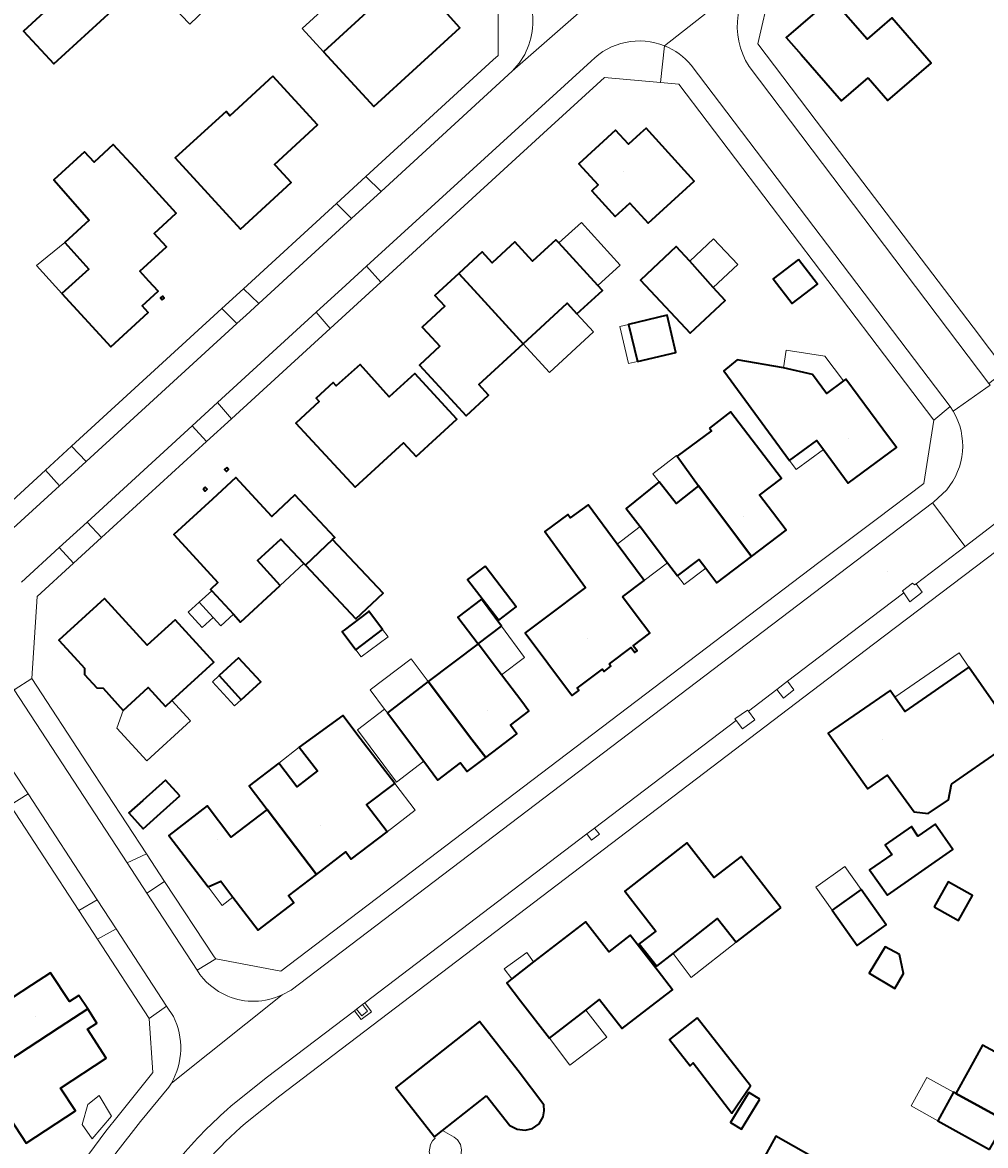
# Model space of a CAD drawing. Header units: metres. Extents: x 200176 to 205485, y 394066 to 399855.
# Tile 129 of 230: x 203432 to 203538, y 396984 to 397107. Entities that reach past the tile are written whole.
import ezdxf
from ezdxf.enums import TextEntityAlignment as Align

# ---------------------------------------------------------------- set-up
doc = ezdxf.new("R2010")
doc.units = ezdxf.units.M
for name, color, linetype, lineweight in [('B-WE-GR-BEPLANTING_CULTUUR_BODEMBEDEKKER-GV', 90, 'Continuous', 18), ('B-WE-IE-MEUBILAIR_WEGMEUBILAIR-GV', 7, 'Continuous', 18), ('B-WE-IE-TERREINAFSCHEIDING_KUNSTMATIG_HEKWERK-G', 20, 'IE-TERREINAFSCHEIDING-KUNSTMATIG', 18), ('B-WE-OG-BEBOUWING-GV', 7, 'Continuous', 35), ('B-WE-OG-BEBOUWING-T18', 10, 'Continuous', 18), ('B-WE-OG-BEBOUWING_BASSIN-GV', 7, 'Continuous', 35), ('B-WE-OG-BEBOUWING_LUIFEL-GV', 7, 'Continuous', 18), ('B-WE-OG-BEBOUWING_SCHUUR-GV', 7, 'Continuous', 35), ('B-WE-OG-TERREIN_ERF-GV', 7, 'Continuous', 18), ('B-WE-OG-TOPOGRAFIE-T18', 10, 'Continuous', 18), ('B-WE-VH-GOOT-G', 170, 'Continuous', 18), ('B-WE-VH-VERHARDING_ASFALT-GV', 252, 'Continuous', 18), ('B-WE-VH-VERHARDING_BETONSTRAATSTEEN-GV', 252, 'Continuous', 18), ('B-WE-VH-VERHARDING_FUNDERING_ZAND-GV', 7, 'Continuous', 18), ('B-WE-VH-VERHARDING_GRASBETONSTEEN-GV', 70, 'Continuous', 18)]:
    doc.layers.add(name, color=color, linetype=linetype, lineweight=lineweight)
doc.styles.add('NLCS-ISO-M20-T18', font='NLCS-ISO.ttf', dxfattribs={"height": 0.036})
doc.linetypes.add('IE-TERREINAFSCHEIDING-KUNSTMATIG', pattern='A,4,[82,NLCS.shx,S=0.75,R=90,X=0,Y=0],4,-2', length=10)

msp = doc.modelspace()

# ---------------------------------------------------------------- linework, layer by layer
at = {"layer": 'B-WE-GR-BEPLANTING_CULTUUR_BODEMBEDEKKER-GV', "flags": 128}
msp.add_lwpolyline([(203468.941, 396998.57), (203469.508, 396997.839), (203470.15, 396998.337), (203469.594, 396999.067)], close=True, dxfattribs=at)
at = {"layer": 'B-WE-IE-MEUBILAIR_WEGMEUBILAIR-GV', "flags": 128}
for points in [[(203530.615, 397045.467), (203530.45, 397045.348), (203530.231, 397045.529), (203529.114, 397044.678), (203529.266, 397044.457), (203529.931, 397043.489), (203531.309, 397044.54)], [(203515.266, 397033.818), (203515.985, 397032.844), (203517.146, 397033.771), (203516.456, 397034.724)], [(203512.129, 397031.431), (203512.046, 397031.545), (203510.649, 397030.566), (203510.773, 397030.399), (203511.466, 397029.468), (203512.825, 397030.479)], [(203494.326, 397017.885), (203494.83, 397017.208), (203495.703, 397017.856), (203495.182, 397018.537)]]:
    msp.add_lwpolyline(points, close=True, dxfattribs=at)
at = {"layer": 'B-WE-IE-TERREINAFSCHEIDING_KUNSTMATIG_HEKWERK-G', "flags": 128}
for points in [[(203502.425, 397100.748), (203504.46, 397100.565)], [(203439.281, 397025.623), (203445.781, 397015.677)]]:
    msp.add_lwpolyline(points, dxfattribs=at)
at = {"layer": 'B-WE-OG-BEBOUWING-GV', "flags": 128}
for points in [[(203465.281, 397104.116), (203470.82, 397098.077), (203480.305, 397106.778), (203478.62, 397108.625), (203474.844, 397112.765), (203474.607, 397112.547), (203472.578, 397114.77), (203473.523, 397115.935), (203469.932, 397118.82), (203465.853, 397113.741), (203468.362, 397111.683), (203469.342, 397110.879), (203469.766, 397111.408), (203471.351, 397109.681)], [(203444.207, 397111.463), (203441.215, 397114.712), (203432.203, 397106.415), (203435.545, 397102.786), (203444.557, 397111.083)], [(203525.335, 397101.267), (203527.517, 397098.749), (203532.276, 397102.861), (203527.944, 397107.857), (203525.224, 397105.505), (203521.297, 397110.038), (203516.308, 397105.715), (203517.946, 397103.827), (203522.389, 397098.709)], [(203459.687, 397101.422), (203454.951, 397097.081), (203454.539, 397097.532), (203448.919, 397092.425), (203456.134, 397084.581), (203461.725, 397089.724), (203460.032, 397091.564), (203459.897, 397091.711), (203464.622, 397096.057)], [(203495.118, 397089.939), (203495.565, 397089.448), (203494.862, 397088.795), (203497.449, 397085.981), (203499.047, 397087.451), (203501.071, 397085.236), (203506.167, 397089.873), (203500.858, 397095.706), (203500.201, 397095.108), (203498.913, 397093.936), (203497.48, 397095.483), (203493.436, 397091.788)], [(203436.452, 397077.458), (203441.829, 397071.584), (203445.958, 397075.364), (203445.283, 397076.102), (203447.053, 397077.722), (203446.04, 397078.829), (203445.027, 397079.935), (203447.97, 397082.629), (203446.62, 397084.104), (203449.054, 397086.333), (203444.539, 397091.263), (203442.096, 397093.921), (203439.991, 397091.95), (203438.93, 397093.097), (203435.553, 397090.005), (203439.437, 397085.544), (203436.753, 397083.115), (203439.428, 397080.161)], [(203480.192, 397079.676), (203481.881, 397077.833), (203487.289, 397071.934), (203492.163, 397076.404), (203493.234, 397075.235), (203496.044, 397077.816), (203495.538, 397078.366), (203491.232, 397083.047), (203490.911, 397083.396), (203488.335, 397081.026), (203486.379, 397083.153), (203483.884, 397080.858), (203482.78, 397082.057)], [(203508.253, 397078.143), (203505.666, 397081.052), (203504.173, 397082.649), (203500.223, 397078.958), (203505.707, 397073.09), (203509.587, 397076.716)], [(203517.663, 397081.227), (203514.862, 397079.078), (203516.943, 397076.366), (203519.744, 397078.515)], [(203480.192, 397079.676), (203477.569, 397077.263), (203478.652, 397076.085), (203476.153, 397073.775), (203476.759, 397073.12), (203478.108, 397071.66), (203475.854, 397069.576), (203481.012, 397063.997), (203483.484, 397066.262), (203482.397, 397067.447), (203487.289, 397071.934), (203481.881, 397077.833)], [(203447.515, 397076.779), (203447.726, 397076.971), (203447.542, 397077.176), (203447.33, 397076.991)], [(203499.891, 397069.971), (203504.123, 397070.978), (203503.172, 397075.067), (203498.92, 397074.05)], [(203463.584, 397061.718), (203468.771, 397056.137), (203474.119, 397061.016), (203475.495, 397059.513), (203479.986, 397063.617), (203475.364, 397068.666), (203472.528, 397066.079), (203469.323, 397069.646), (203466.686, 397067.276), (203466.348, 397067.645), (203464.468, 397065.921), (203464.806, 397065.552), (203462.238, 397063.165)], [(203526.969, 397062.497), (203522.885, 397068.044), (203522.623, 397067.851), (203520.738, 397066.462), (203519.201, 397068.549), (203515.992, 397069.29), (203510.879, 397070.153), (203509.439, 397068.935), (203516.662, 397059.056), (203519.68, 397061.263), (203520.409, 397060.275), (203523.144, 397056.569), (203528.452, 397060.484)], [(203507.842, 397062.609), (203508.05, 397062.329), (203504.273, 397059.53), (203506.642, 397056.274), (203506.876, 397055.953), (203510.976, 397050.489), (203512.477, 397048.489), (203516.292, 397051.384), (203514.781, 397053.376), (203513.362, 397055.245), (203515.777, 397057.078), (203510.157, 397064.41)], [(203460.525, 397045.272), (203458.006, 397048.017), (203460.596, 397050.39), (203463.118, 397047.711), (203463.286, 397047.532), (203466.295, 397050.364), (203466.517, 397050.573), (203462.107, 397055.26), (203459.58, 397052.881), (203455.626, 397057.181), (203453.048, 397054.811), (203448.782, 397050.888), (203450.474, 397049.047), (203453.646, 397045.598), (203452.83, 397044.849), (203452.965, 397044.702), (203455.352, 397042.101), (203456.137, 397041.246)], [(203454.612, 397058.284), (203454.383, 397058.075), (203454.593, 397057.847), (203454.821, 397058.057)], [(203452.025, 397055.924), (203452.235, 397055.695), (203452.453, 397055.905), (203452.243, 397056.123)], [(203503.219, 397047.787), (203504.311, 397046.348), (203506.701, 397048.161), (203507.426, 397047.205), (203508.653, 397045.588), (203512.477, 397048.489), (203510.976, 397050.489), (203506.876, 397055.953), (203506.642, 397056.274), (203504.166, 397054.32), (203502.292, 397056.711), (203498.671, 397053.782), (203500.199, 397051.768)], [(203498.244, 397044.014), (203500.656, 397045.842), (203497.656, 397049.839), (203494.464, 397054.185), (203492.477, 397052.736), (203492.213, 397053.089), (203489.696, 397051.244), (203494.18, 397045.058), (203489.865, 397041.827), (203487.522, 397040.073), (203492.51, 397033.378), (203492.689, 397033.137), (203493.432, 397033.699), (203493.251, 397033.939), (203496.043, 397036.05), (203496.224, 397035.811), (203496.982, 397036.384), (203496.801, 397036.623), (203499.193, 397038.433), (203499.616, 397037.874), (203499.863, 397038.061), (203499.441, 397038.62), (203501.275, 397040.007), (203499.767, 397042.001)], [(203466.295, 397050.364), (203463.286, 397047.532), (203468.862, 397041.605), (203471.871, 397044.437)], [(203483.105, 397047.42), (203481.18, 397045.955), (203484.608, 397041.453), (203486.532, 397042.919)], [(203437.798, 397037.415), (203438.946, 397036.168), (203438.944, 397035.447), (203440.284, 397033.979), (203440.98, 397033.953), (203443.182, 397031.512), (203445.964, 397034.021), (203447.866, 397031.952), (203448.559, 397032.586), (203453.195, 397036.827), (203448.948, 397041.496), (203445.843, 397038.688), (203441.124, 397043.846), (203436.105, 397039.254)], [(203482.333, 397038.845), (203484.897, 397040.789), (203482.698, 397043.762), (203480.103, 397041.794)], [(203470.18, 397042.339), (203467.55, 397040.358), (203467.341, 397040.2), (203468.85, 397038.2), (203471.807, 397040.43), (203470.299, 397042.429)], [(203476.838, 397034.678), (203481.657, 397028.303), (203483.165, 397026.309), (203486.619, 397028.926), (203485.891, 397029.886), (203487.941, 397031.431), (203487.156, 397032.469), (203484.925, 397035.418), (203482.333, 397038.845)], [(203456.217, 397032.672), (203458.363, 397034.641), (203455.919, 397037.305), (203453.773, 397035.335)], [(203534.516, 397023.362), (203539.925, 397027.136), (203541.862, 397028.488), (203536.449, 397036.286), (203529.382, 397031.381), (203528.288, 397032.958), (203527.763, 397033.714), (203520.944, 397028.983), (203522.391, 397026.944), (203525.302, 397022.845), (203527.481, 397024.352), (203530.403, 397020.322), (203531.958, 397020.122), (203534.21, 397021.661)], [(203481.657, 397028.303), (203476.838, 397034.678), (203472.324, 397031.255), (203476.337, 397025.901), (203477.892, 397023.827), (203480.4, 397025.707), (203481.119, 397024.758), (203483.165, 397026.309)], [(203464.513, 397013.427), (203467.741, 397015.894), (203468.349, 397015.1), (203472.294, 397018.12), (203470.028, 397021.08), (203473.134, 397023.458), (203469.32, 397028.409), (203467.406, 397030.936), (203462.62, 397027.451), (203464.633, 397024.834), (203462.342, 397023.085), (203460.344, 397025.702), (203457.076, 397023.189), (203459.063, 397020.581)], [(203449.432, 397022.071), (203447.878, 397023.81), (203445.378, 397021.577), (203443.837, 397020.2), (203445.391, 397018.461), (203446.932, 397019.838)], [(203459.063, 397020.581), (203455.079, 397017.539), (203452.472, 397020.964), (203448.222, 397017.728), (203452.554, 397012.039), (203453.948, 397012.669), (203455.303, 397010.901), (203458.075, 397007.284), (203462.03, 397010.271), (203461.427, 397011.069), (203464.513, 397013.427)], [(203515.704, 397009.753), (203511.329, 397015.394), (203508.334, 397013.072), (203505.362, 397016.906), (203498.495, 397011.583), (203500.027, 397009.607), (203501.919, 397007.167), (203500.095, 397005.754), (203502.024, 397003.302), (203503.82, 397004.715), (203508.737, 397008.541), (203510.779, 397005.952)], [(203532.617, 397009.86), (203535.281, 397008.349), (203536.833, 397011.084), (203534.169, 397012.595)], [(203524.581, 397011.741), (203521.374, 397009.463), (203524.128, 397005.585), (203527.335, 397007.863)], [(203487.02, 396999.485), (203490.219, 396995.364), (203494.195, 396998.453), (203495.706, 396999.627), (203498.205, 396996.416), (203501.399, 396998.893), (203503.769, 397000.712), (203502.174, 397002.768), (203499.109, 397006.718), (203496.739, 397004.879), (203494.164, 397008.196), (203488.454, 397003.764), (203486.063, 397001.907), (203485.487, 397001.46)], [(203528.804, 397004.573), (203527.213, 397005.424), (203525.453, 397002.518), (203528.281, 397000.841), (203529.247, 397002.494)], [(203424.935, 396995.119), (203425.874, 396993.7), (203428.57, 396995.468), (203430.366, 396992.766), (203436.149, 396996.549), (203439.284, 396998.6), (203438.314, 397000.087), (203437.267, 396999.404), (203435.175, 397002.581), (203433.1, 397001.215), (203430, 396999.174), (203428.246, 397001.824), (203422.839, 396998.288)], [(203429.431, 396988.443), (203432.496, 396983.774), (203437.927, 396987.34), (203436.28, 396989.848), (203441.332, 396993.166), (203439.259, 396996.352), (203440.306, 396997.035), (203439.284, 396998.6), (203436.149, 396996.549), (203430.366, 396992.766), (203430.477, 396992.6), (203427.797, 396990.93)], [(203483.25, 396988.992), (203485.832, 396985.738), (203486.628, 396985.313), (203487.521, 396985.223), (203488.318, 396985.411), (203489.058, 396985.915), (203489.492, 396986.686), (203489.607, 396987.361), (203489.585, 396988.008), (203486.758, 396991.752), (203482.482, 396997.191), (203473.253, 396989.933), (203477.512, 396984.479), (203478.405, 396985.182)], [(203506.488, 396997.603), (203503.419, 396995.234), (203505.695, 396992.296), (203506.043, 396992.642), (203510.314, 396987.081), (203512.352, 396990.125)], [(203551.491, 396987.141), (203549.324, 396988.388), (203541.573, 396992.848), (203541.474, 396992.674), (203537.953, 396994.588), (203536.514, 396991.979), (203535.019, 396989.268), (203540.532, 396986.247), (203540.401, 396986.02), (203545.773, 396982.926), (203548.244, 396981.503)], [(203538.706, 396983.076), (203540.401, 396986.02), (203540.532, 396986.247), (203535.019, 396989.268), (203534.749, 396989.416), (203533.017, 396986.256)], [(203515.659, 396973.781), (203520.174, 396981.712), (203515.141, 396984.546), (203512.934, 396980.47), (203509.487, 396974.103), (203509.094, 396973.378), (203511.273, 396972.124), (203511.827, 396973.086), (203514.422, 396971.609)]]:
    msp.add_lwpolyline(points, close=True, dxfattribs=at)
at = {"layer": 'B-WE-OG-BEBOUWING_BASSIN-GV', "flags": 128}
msp.add_lwpolyline([(203527.897, 397015.684), (203527.934, 397015.631), (203525.48, 397013.923), (203527.477, 397011.131), (203534.674, 397016.177), (203532.731, 397018.969), (203530.83, 397017.646), (203530.1, 397018.693), (203527.205, 397016.679)], close=True, dxfattribs=at)
at = {"layer": 'B-WE-OG-BEBOUWING_LUIFEL-GV', "flags": 128}
for points in [[(203447.599, 397110.249), (203450.546, 397107.157), (203452.321, 397108.849), (203449.374, 397111.94)], [(203469.342, 397110.879), (203468.362, 397111.683), (203462.919, 397106.691), (203465.281, 397104.116), (203471.351, 397109.681), (203469.766, 397111.408)], [(203491.232, 397083.047), (203495.538, 397078.366), (203498.01, 397080.599), (203493.747, 397085.318)], [(203508.253, 397078.143), (203510.951, 397080.666), (203508.293, 397083.509), (203505.666, 397081.052)], [(203439.428, 397080.161), (203436.753, 397083.115), (203433.625, 397080.546), (203436.452, 397077.458)], [(203493.234, 397075.235), (203492.163, 397076.404), (203487.289, 397071.934), (203490.194, 397068.766), (203495.068, 397073.234)], [(203499.891, 397069.971), (203498.92, 397074.05), (203497.946, 397073.824), (203498.918, 397069.74)], [(203522.623, 397067.851), (203520.561, 397070.571), (203516.306, 397071.216), (203515.992, 397069.29), (203519.201, 397068.549), (203520.738, 397066.462)], [(203520.409, 397060.275), (203519.68, 397061.263), (203516.662, 397059.056), (203517.387, 397058.065)], [(203504.273, 397059.53), (203504.215, 397059.61), (203501.599, 397057.595), (203502.292, 397056.711), (203504.166, 397054.32), (203506.642, 397056.274)], [(203500.656, 397045.842), (203503.219, 397047.787), (203500.199, 397051.768), (203497.656, 397049.839)], [(203460.596, 397050.39), (203458.006, 397048.017), (203460.525, 397045.272), (203463.118, 397047.711)], [(203504.311, 397046.348), (203505.036, 397045.392), (203507.426, 397047.205), (203506.701, 397048.161)], [(203455.352, 397042.101), (203452.965, 397044.702), (203451.589, 397043.439), (203453.129, 397041.76), (203453.976, 397040.838)], [(203453.129, 397041.76), (203451.589, 397043.439), (203450.378, 397042.327), (203451.918, 397040.649)], [(203468.85, 397038.2), (203469.452, 397037.401), (203472.409, 397039.632), (203471.807, 397040.43)], [(203487.462, 397037.321), (203484.897, 397040.789), (203482.333, 397038.845), (203484.925, 397035.418)], [(203536.449, 397036.286), (203535.355, 397037.862), (203528.288, 397032.958), (203529.382, 397031.381)], [(203476.838, 397034.678), (203474.933, 397037.19), (203470.433, 397033.777), (203472.025, 397031.654), (203472.324, 397031.255)], [(203456.217, 397032.672), (203453.773, 397035.335), (203453.036, 397034.659), (203455.48, 397031.996)], [(203447.866, 397031.952), (203445.964, 397034.021), (203443.182, 397031.512), (203442.515, 397029.55), (203445.81, 397025.949), (203450.612, 397030.342), (203448.559, 397032.586)], [(203472.324, 397031.255), (203472.025, 397031.654), (203469.02, 397029.363), (203473.333, 397023.609), (203476.337, 397025.901)], [(203460.344, 397025.702), (203462.342, 397023.085), (203464.633, 397024.834), (203462.62, 397027.451)], [(203472.294, 397018.12), (203475.4, 397020.498), (203473.134, 397023.458), (203470.028, 397021.08)], [(203521.374, 397009.463), (203524.581, 397011.741), (203522.76, 397014.305), (203519.552, 397012.027)], [(203455.303, 397010.901), (203453.948, 397012.669), (203452.554, 397012.039), (203454.112, 397009.993)], [(203508.737, 397008.541), (203503.82, 397004.715), (203505.814, 397002.036), (203510.779, 397005.952)], [(203488.454, 397003.764), (203487.695, 397004.806), (203485.216, 397002.999), (203486.063, 397001.907)], [(203490.219, 396995.364), (203492.449, 396992.389), (203496.513, 396995.469), (203494.195, 396998.453)], [(203533.017, 396986.256), (203534.749, 396989.416), (203531.797, 396991.033), (203530.078, 396987.899)], [(203440.541, 396989.032), (203439.287, 396988.048), (203438.668, 396985.842), (203439.779, 396984.27), (203441.906, 396986.778)], [(203480.517, 396983.042), (203480.375, 396983.635), (203480.044, 396984.146), (203479.703, 396984.435), (203478.405, 396985.182), (203477.512, 396984.479), (203477.615, 396984.346), (203477.301, 396984.032), (203477.073, 396983.649), (203476.924, 396982.834), (203477.103, 396982.139), (203477.54, 396981.569), (203478.113, 396981.233), (203478.88, 396981.134), (203479.519, 396981.314), (203480.086, 396981.755), (203480.436, 396982.382)]]:
    msp.add_lwpolyline(points, close=True, dxfattribs=at)
at = {"layer": 'B-WE-OG-BEBOUWING_SCHUUR-GV', "flags": 128}
msp.add_lwpolyline([(203513.405, 396988.628), (203512.195, 396989.374), (203510.164, 396986.081), (203511.374, 396985.335)], close=True, dxfattribs=at)
at = {"layer": 'B-WE-OG-TERREIN_ERF-GV', "flags": 128}
for points in [[(203544.838, 397137.069), (203532.818, 397126.7), (203529.793, 397124.091), (203520.628, 397116.184), (203518.022, 397113.936), (203514.533, 397110.926), (203513.188, 397104.987), (203519.614, 397096.524), (203536.929, 397073.744), (203540.516, 397068.987)], [(203394.421, 397108.583), (203392.673, 397104.153), (203393.968, 397103.448), (203387.847, 397088.013), (203387.568, 397083.45), (203388.408, 397080.015), (203390.777, 397077.578), (203389.715, 397076.352), (203401.68, 397066.094), (203404.11, 397064.011), (203405.235, 397063.046), (203419.281, 397051.035), (203427.234, 397051.23), (203434.619, 397057.996), (203437.517, 397060.652), (203454.061, 397075.811), (203456.451, 397078.001), (203466.719, 397087.41), (203469.949, 397090.369), (203484.008, 397103.251), (203484.527, 397103.722), (203484.532, 397111.207)], [(203433.181, 396974.132), (203441.302, 396985.123), (203442.645, 396986.805), (203446.458, 396991.578), (203446.064, 396997.543), (203440.356, 397006.292), (203438.304, 397009.438), (203430.731, 397021.046), (203429.094, 397023.556), (203427.161, 397026.519), (203426.591, 397027.335), (203425.115, 397029.2), (203423.508, 397031.23), (203418.872, 397037.086), (203413.616, 397042.373), (203411.998, 397044.001), (203409.987, 397046.024), (203402.398, 397052.574), (203400.309, 397054.377), (203398.37, 397056.051), (203386.521, 397066.133), (203382.783, 397061.567), (203371.029, 397047.668)], [(203556.111, 397054.427), (203553.551, 397057.131), (203550.602, 397057.518), (203545.78, 397053.859), (203525.909, 397038.812), (203460.474, 396989.023), (203456.697, 396985.994)], [(203538.706, 396983.076), (203533.017, 396986.256), (203534.749, 396989.416), (203535.019, 396989.268), (203536.514, 396991.979), (203537.953, 396994.588), (203541.474, 396992.674)]]:
    msp.add_lwpolyline(points, dxfattribs=at)
for points in [[(203465.853, 397113.741), (203469.932, 397118.82), (203473.523, 397115.935), (203472.578, 397114.77), (203474.607, 397112.547), (203474.844, 397112.765), (203478.62, 397108.625), (203480.305, 397106.778), (203470.82, 397098.077), (203465.281, 397104.116), (203471.351, 397109.681), (203469.766, 397111.408), (203469.342, 397110.879), (203468.362, 397111.683)], [(203441.215, 397114.712), (203444.207, 397111.463), (203444.557, 397111.083), (203435.545, 397102.786), (203432.203, 397106.415)], [(203517.946, 397103.827), (203516.308, 397105.715), (203521.297, 397110.038), (203525.224, 397105.505), (203527.944, 397107.857), (203532.276, 397102.861), (203527.517, 397098.749), (203525.335, 397101.267), (203522.389, 397098.709)], [(203445.781, 397015.677), (203447.766, 397012.645), (203453.22, 397004.315), (203453.431, 397004.106), (203460.569, 397002.764), (203519.884, 397047.805), (203526.225, 397052.565), (203531.459, 397056.524), (203532.591, 397063.513), (203504.46, 397100.565), (203502.425, 397100.748), (203496.272, 397101.303), (203489.534, 397095.136), (203471.605, 397078.734), (203466.005, 397073.61), (203455.133, 397063.664), (203452.378, 397061.143), (203440.808, 397050.558), (203437.731, 397047.744), (203433.727, 397044.08), (203433.117, 397035.038), (203439.281, 397025.623)], [(203448.919, 397092.425), (203454.539, 397097.532), (203454.951, 397097.081), (203459.687, 397101.422), (203464.622, 397096.057), (203459.897, 397091.711), (203460.032, 397091.564), (203461.725, 397089.724), (203456.134, 397084.581)], [(203495.565, 397089.448), (203495.118, 397089.939), (203493.436, 397091.788), (203497.48, 397095.483), (203498.913, 397093.936), (203500.201, 397095.108), (203500.858, 397095.706), (203506.167, 397089.873), (203501.071, 397085.236), (203499.047, 397087.451), (203497.449, 397085.981), (203494.862, 397088.795)], [(203444.539, 397091.263), (203449.054, 397086.333), (203446.62, 397084.104), (203447.97, 397082.629), (203445.027, 397079.935), (203446.04, 397078.829), (203447.053, 397077.722), (203445.283, 397076.102), (203445.958, 397075.364), (203441.829, 397071.584), (203436.452, 397077.458), (203439.428, 397080.161), (203436.753, 397083.115), (203439.437, 397085.544), (203435.553, 397090.005), (203438.93, 397093.097), (203439.991, 397091.95), (203442.096, 397093.921)], [(203491.232, 397083.047), (203495.538, 397078.366), (203496.044, 397077.816), (203493.234, 397075.235), (203492.163, 397076.404), (203487.289, 397071.934), (203482.397, 397067.447), (203483.484, 397066.262), (203481.012, 397063.997), (203475.854, 397069.576), (203478.108, 397071.66), (203476.759, 397073.12), (203476.153, 397073.775), (203478.652, 397076.085), (203477.569, 397077.263), (203480.192, 397079.676), (203482.78, 397082.057), (203483.884, 397080.858), (203486.379, 397083.153), (203488.335, 397081.026), (203490.911, 397083.396)], [(203505.666, 397081.052), (203508.253, 397078.143), (203509.587, 397076.716), (203505.707, 397073.09), (203500.223, 397078.958), (203504.173, 397082.649)], [(203517.663, 397081.227), (203519.744, 397078.515), (203516.943, 397076.366), (203514.862, 397079.078)], [(203447.542, 397077.176), (203447.726, 397076.971), (203447.515, 397076.779), (203447.33, 397076.991)], [(203504.123, 397070.978), (203499.891, 397069.971), (203498.92, 397074.05), (203503.172, 397075.067)], [(203463.584, 397061.718), (203462.238, 397063.165), (203464.806, 397065.552), (203464.468, 397065.921), (203466.348, 397067.645), (203466.686, 397067.276), (203469.323, 397069.646), (203472.528, 397066.079), (203475.364, 397068.666), (203479.986, 397063.617), (203475.495, 397059.513), (203474.119, 397061.016), (203468.771, 397056.137)], [(203522.623, 397067.851), (203522.885, 397068.044), (203526.969, 397062.497), (203528.452, 397060.484), (203523.144, 397056.569), (203520.409, 397060.275), (203519.68, 397061.263), (203516.662, 397059.056), (203509.439, 397068.935), (203510.879, 397070.153), (203515.992, 397069.29), (203519.201, 397068.549), (203520.738, 397066.462)], [(203504.311, 397046.348), (203503.219, 397047.787), (203500.199, 397051.768), (203498.671, 397053.782), (203502.292, 397056.711), (203504.166, 397054.32), (203506.642, 397056.274), (203504.273, 397059.53), (203508.05, 397062.329), (203507.842, 397062.609), (203510.157, 397064.41), (203515.777, 397057.078), (203513.362, 397055.245), (203514.781, 397053.376), (203516.292, 397051.384), (203512.477, 397048.489), (203508.653, 397045.588), (203507.426, 397047.205), (203506.701, 397048.161)], [(203458.006, 397048.017), (203460.525, 397045.272), (203456.137, 397041.246), (203455.352, 397042.101), (203452.965, 397044.702), (203452.83, 397044.849), (203453.646, 397045.598), (203450.474, 397049.047), (203448.782, 397050.888), (203453.048, 397054.811), (203455.626, 397057.181), (203459.58, 397052.881), (203462.107, 397055.26), (203466.517, 397050.573), (203466.295, 397050.364), (203471.871, 397044.437), (203468.862, 397041.605), (203463.286, 397047.532), (203463.118, 397047.711), (203460.596, 397050.39)], [(203454.383, 397058.075), (203454.612, 397058.284), (203454.821, 397058.057), (203454.593, 397057.847)], [(203452.235, 397055.695), (203452.025, 397055.924), (203452.243, 397056.123), (203452.453, 397055.905)], [(203500.656, 397045.842), (203498.244, 397044.014), (203499.767, 397042.001), (203501.275, 397040.007), (203499.441, 397038.62), (203499.863, 397038.061), (203499.616, 397037.874), (203499.193, 397038.433), (203496.801, 397036.623), (203496.982, 397036.384), (203496.224, 397035.811), (203496.043, 397036.05), (203493.251, 397033.939), (203493.432, 397033.699), (203492.689, 397033.137), (203492.51, 397033.378), (203487.522, 397040.073), (203489.865, 397041.827), (203494.18, 397045.058), (203489.696, 397051.244), (203492.213, 397053.089), (203492.477, 397052.736), (203494.464, 397054.185), (203497.656, 397049.839)], [(203483.105, 397047.42), (203486.532, 397042.919), (203484.608, 397041.453), (203481.18, 397045.955)], [(203443.182, 397031.512), (203440.98, 397033.953), (203440.284, 397033.979), (203438.944, 397035.447), (203438.946, 397036.168), (203437.798, 397037.415), (203436.105, 397039.254), (203441.124, 397043.846), (203445.843, 397038.688), (203448.948, 397041.496), (203453.195, 397036.827), (203448.559, 397032.586), (203447.866, 397031.952), (203445.964, 397034.021)], [(203484.897, 397040.789), (203482.333, 397038.845), (203480.103, 397041.794), (203482.698, 397043.762)], [(203467.55, 397040.358), (203470.18, 397042.339), (203470.299, 397042.429), (203471.807, 397040.43), (203468.85, 397038.2), (203467.341, 397040.2)], [(203482.333, 397038.845), (203484.925, 397035.418), (203487.156, 397032.469), (203487.941, 397031.431), (203485.891, 397029.886), (203486.619, 397028.926), (203483.165, 397026.309), (203481.119, 397024.758), (203480.4, 397025.707), (203477.892, 397023.827), (203476.337, 397025.901), (203472.324, 397031.255), (203476.838, 397034.678)], [(203453.773, 397035.335), (203455.919, 397037.305), (203458.363, 397034.641), (203456.217, 397032.672)], [(203539.925, 397027.136), (203534.516, 397023.362), (203534.21, 397021.661), (203531.958, 397020.122), (203530.403, 397020.322), (203527.481, 397024.352), (203525.302, 397022.845), (203522.391, 397026.944), (203520.944, 397028.983), (203527.763, 397033.714), (203528.288, 397032.958), (203529.382, 397031.381), (203536.449, 397036.286), (203541.862, 397028.488)], [(203472.294, 397018.12), (203468.349, 397015.1), (203467.741, 397015.894), (203464.513, 397013.427), (203461.427, 397011.069), (203462.03, 397010.271), (203458.075, 397007.284), (203455.303, 397010.901), (203453.948, 397012.669), (203452.554, 397012.039), (203448.222, 397017.728), (203452.472, 397020.964), (203455.079, 397017.539), (203459.063, 397020.581), (203457.076, 397023.189), (203460.344, 397025.702), (203462.342, 397023.085), (203464.633, 397024.834), (203462.62, 397027.451), (203467.406, 397030.936), (203469.32, 397028.409), (203473.134, 397023.458), (203470.028, 397021.08)], [(203449.432, 397022.071), (203446.932, 397019.838), (203445.391, 397018.461), (203443.837, 397020.2), (203445.378, 397021.577), (203447.878, 397023.81)], [(203527.897, 397015.684), (203527.205, 397016.679), (203530.1, 397018.693), (203530.83, 397017.646), (203532.731, 397018.969), (203534.674, 397016.177), (203527.477, 397011.131), (203525.48, 397013.923), (203527.934, 397015.631)], [(203500.027, 397009.607), (203498.495, 397011.583), (203505.362, 397016.906), (203508.334, 397013.072), (203511.329, 397015.394), (203515.704, 397009.753), (203510.779, 397005.952), (203508.737, 397008.541), (203503.82, 397004.715), (203502.024, 397003.302), (203500.095, 397005.754), (203501.919, 397007.167)], [(203532.617, 397009.86), (203534.169, 397012.595), (203536.833, 397011.084), (203535.281, 397008.349)], [(203521.374, 397009.463), (203524.581, 397011.741), (203527.335, 397007.863), (203524.128, 397005.585)], [(203490.219, 396995.364), (203487.02, 396999.485), (203485.487, 397001.46), (203486.063, 397001.907), (203488.454, 397003.764), (203494.164, 397008.196), (203496.739, 397004.879), (203499.109, 397006.718), (203502.174, 397002.768), (203503.769, 397000.712), (203501.399, 396998.893), (203498.205, 396996.416), (203495.706, 396999.627), (203494.195, 396998.453)], [(203528.804, 397004.573), (203529.247, 397002.494), (203528.281, 397000.841), (203525.453, 397002.518), (203527.213, 397005.424)], [(203425.874, 396993.7), (203424.935, 396995.119), (203422.839, 396998.288), (203428.246, 397001.824), (203430, 396999.174), (203433.1, 397001.215), (203435.175, 397002.581), (203437.267, 396999.404), (203438.314, 397000.087), (203439.284, 396998.6), (203440.306, 396997.035), (203439.259, 396996.352), (203441.332, 396993.166), (203436.28, 396989.848), (203437.927, 396987.34), (203432.496, 396983.774), (203429.431, 396988.443), (203427.797, 396990.93), (203430.477, 396992.6), (203430.366, 396992.766), (203428.57, 396995.468)], [(203489.607, 396987.361), (203489.492, 396986.686), (203489.058, 396985.915), (203488.318, 396985.411), (203487.521, 396985.223), (203486.628, 396985.313), (203485.832, 396985.738), (203483.25, 396988.992), (203478.405, 396985.182), (203477.512, 396984.479), (203473.253, 396989.933), (203482.482, 396997.191), (203486.758, 396991.752), (203489.585, 396988.008)], [(203506.488, 396997.603), (203512.352, 396990.125), (203510.314, 396987.081), (203506.043, 396992.642), (203505.695, 396992.296), (203503.419, 396995.234)], [(203520.482, 396971.035), (203518.738, 396967.873), (203516.559, 396969.127), (203517.107, 396970.08), (203514.422, 396971.609), (203511.827, 396973.086), (203511.273, 396972.124), (203509.094, 396973.378), (203509.487, 396974.103), (203512.934, 396980.47), (203515.141, 396984.546), (203520.174, 396981.712), (203524.903, 396979.049)]]:
    msp.add_lwpolyline(points, close=True, dxfattribs=at)
at = {"layer": 'B-WE-OG-TERREIN_ERF-GV'}
msp.add_lwpolyline([(203456.697, 396985.994, 0.0635387), (203448.721, 396977.083)], format="xyb", dxfattribs=at)
at = {"layer": 'B-WE-VH-GOOT-G'}
for points in [[(203485.984, 397113.039, -0.4233966), (203486.09, 397101.995)], [(203513.745, 397113.334, 0.3662343), (203512.2, 397102.497)], [(203502.895, 397104.78, 0.3023725), (203494.792, 397103.092)], [(203505.835, 397102.642, 0.1205), (203502.895, 397104.78)], [(203533.994, 397055.835, 0.3193187), (203534.715, 397064.488)], [(203451.346, 397002.856, 0.1543876), (203454.722, 397000)], [(203454.722, 397000, 0.2140539), (203460.721, 397000.155)], [(203448.508, 396990.409, 0.2514999), (203448.728, 396997.764)], [(203455.065, 396987.849, 0.0413116), (203449.375, 396982.039)]]:
    msp.add_lwpolyline(points, format="xyb", dxfattribs=at)
at = {"layer": 'B-WE-VH-GOOT-G', "flags": 128}
for points in [[(203470.037, 397080.482), (203494.792, 397103.092)], [(203470.037, 397080.482), (203494.792, 397103.092)], [(203486.09, 397101.995), (203471.628, 397088.726)], [(203486.09, 397101.995), (203471.628, 397088.726)], [(203505.835, 397102.642), (203534.362, 397065.028)], [(203538.641, 397067.568), (203512.2, 397102.497)], [(203471.628, 397088.726), (203468.368, 397085.734)], [(203471.628, 397088.726), (203468.368, 397085.734)], [(203468.368, 397085.734), (203458.153, 397076.362)], [(203468.368, 397085.734), (203458.153, 397076.362)], [(203464.492, 397075.41), (203467.756, 397078.399), (203470.037, 397080.482)], [(203464.492, 397075.41), (203467.756, 397078.399), (203470.037, 397080.482)], [(203458.153, 397076.362), (203456.756, 397075.08), (203455.736, 397074.148)], [(203458.153, 397076.362), (203456.756, 397075.08), (203455.736, 397074.148)], [(203453.605, 397065.442), (203464.492, 397075.41)], [(203455.736, 397074.148), (203439.121, 397058.963)], [(203450.815, 397062.888), (203453.605, 397065.442)], [(203439.226, 397052.276), (203450.815, 397062.888)], [(203439.121, 397058.963), (203436.189, 397056.284)], [(203548.807, 397059.268), (203540.373, 397052.875), (203539.198, 397051.985), (203536.016, 397049.573)], [(203436.189, 397056.284), (203428.073, 397048.867)], [(203436.189, 397056.284), (203428.073, 397048.867)], [(203533.994, 397055.835), (203532.53, 397054.478), (203532.423, 397054.396)], [(203532.423, 397054.396), (203461.715, 397000.662), (203460.721, 397000.155)], [(203436.149, 397049.459), (203439.226, 397052.276)], [(203431.984, 397045.645), (203436.149, 397049.459)], [(203536.016, 397049.573), (203530.615, 397045.467), (203530.45, 397045.348), (203530.231, 397045.529), (203529.114, 397044.678), (203529.266, 397044.457), (203524.413, 397040.778), (203516.456, 397034.724), (203515.266, 397033.818), (203512.129, 397031.431), (203512.046, 397031.545), (203510.649, 397030.566), (203510.773, 397030.399), (203495.182, 397018.537), (203494.326, 397017.885), (203469.833, 396999.249), (203469.594, 396999.067), (203468.941, 396998.57), (203468.702, 396998.388), (203458.975, 396990.987), (203455.065, 396987.849)], [(203443.622, 397014.701), (203431.174, 397033.77)], [(203431.006, 397024.902), (203432.707, 397022.297)], [(203432.707, 397022.297), (203440.33, 397010.624)], [(203445.816, 397011.341), (203443.622, 397014.701)], [(203451.346, 397002.856), (203445.816, 397011.341)], [(203451.346, 397002.856), (203445.816, 397011.341)], [(203440.33, 397010.624), (203442.432, 397007.406)], [(203442.432, 397007.406), (203447.984, 396998.903)], [(203442.432, 397007.406), (203447.984, 396998.903)], [(203447.984, 396998.903), (203448.728, 396997.764)], [(203468.702, 396998.388), (203458.975, 396990.987), (203455.065, 396987.849)], [(203434.764, 396972.278), (203442.39, 396982.699), (203445.095, 396986.174), (203448.216, 396989.975), (203448.508, 396990.409)], [(203434.764, 396972.278), (203442.39, 396982.699), (203445.095, 396986.174), (203448.216, 396989.975), (203448.508, 396990.409)]]:
    msp.add_lwpolyline(points, dxfattribs=at)
at = {"layer": 'B-WE-VH-VERHARDING_ASFALT-GV', "flags": 128}
for points in [[(203502.895, 397104.78), (203513.745, 397113.334), (203516.517, 397115.73), (203519.123, 397117.981), (203528.186, 397125.812), (203531.308, 397128.51), (203543.281, 397138.855), (203545.22, 397140.478), (203547.23, 397142.007), (203550.537, 397144.306), (203553.979, 397146.397), (203582.285, 397163.356), (203591.445, 397168.789)], [(203513.745, 397113.334), (203502.895, 397104.78)], [(203496.957, 397111.544), (203486.09, 397101.995), (203471.628, 397088.726), (203468.368, 397085.734), (203458.153, 397076.362), (203456.756, 397075.08), (203455.736, 397074.148), (203439.121, 397058.963), (203436.189, 397056.284), (203428.073, 397048.867)], [(203486.09, 397101.995), (203496.957, 397111.544)], [(203431.984, 397045.645), (203436.149, 397049.459), (203439.226, 397052.276), (203450.815, 397062.888), (203453.605, 397065.442), (203464.492, 397075.41), (203467.756, 397078.399), (203470.037, 397080.482), (203494.792, 397103.092)], [(203505.835, 397102.642), (203534.362, 397065.028), (203534.715, 397064.488), (203535.206, 397064.836)], [(203535.206, 397064.836), (203538.299, 397067.033), (203538.785, 397067.378), (203538.641, 397067.568), (203512.2, 397102.497)], [(203451.346, 397002.856), (203445.816, 397011.341), (203443.622, 397014.701), (203431.174, 397033.77), (203430.366, 397035.008), (203418.508, 397048.559), (203417.737, 397049.224), (203402.497, 397062.228), (203400.09, 397064.292), (203393.352, 397070.072), (203393.121, 397069.827), (203392.951, 397069.625), (203390.501, 397066.712)], [(203425.201, 397033.791), (203425.815, 397032.852), (203427.26, 397030.639), (203431.006, 397024.902), (203432.707, 397022.297), (203440.33, 397010.624), (203442.432, 397007.406), (203447.984, 396998.903), (203448.728, 396997.764)], [(203448.508, 396990.409), (203460.721, 397000.155)]]:
    msp.add_lwpolyline(points, dxfattribs=at)
at = {"layer": 'B-WE-VH-VERHARDING_ASFALT-GV'}
for points in [[(203485.984, 397113.039, -0.4233966), (203486.09, 397101.995)], [(203512.2, 397102.497, -0.3662343), (203513.745, 397113.334)], [(203494.792, 397103.092, -0.3023725), (203502.895, 397104.78)], [(203502.895, 397104.78, -0.1205), (203505.835, 397102.642)], [(203454.722, 397000, -0.1543876), (203451.346, 397002.856)], [(203460.721, 397000.155, -0.2140539), (203454.722, 397000)], [(203448.728, 396997.764, -0.2514999), (203448.508, 396990.409)]]:
    msp.add_lwpolyline(points, format="xyb", dxfattribs=at)
at = {"layer": 'B-WE-VH-VERHARDING_BETONSTRAATSTEEN-GV', "flags": 128}
for points in [[(203485.984, 397113.039), (203484.532, 397111.207), (203484.527, 397103.722), (203484.008, 397103.251)], [(203512.2, 397102.497), (203538.641, 397067.568), (203540.516, 397068.987), (203536.929, 397073.744), (203519.614, 397096.524), (203513.188, 397104.987), (203514.533, 397110.926), (203518.022, 397113.936)], [(203471.605, 397078.734), (203489.534, 397095.136), (203496.272, 397101.303), (203502.425, 397100.748), (203502.895, 397104.78)], [(203502.895, 397104.78), (203502.425, 397100.748), (203504.46, 397100.565), (203532.591, 397063.513)], [(203484.008, 397103.251), (203469.949, 397090.369), (203471.628, 397088.726), (203486.09, 397101.995)], [(203494.792, 397103.092), (203470.037, 397080.482), (203471.605, 397078.734)], [(203532.591, 397063.513), (203534.362, 397065.028), (203505.835, 397102.642)], [(203538.785, 397067.378), (203538.299, 397067.033), (203535.206, 397064.836), (203534.715, 397064.488)], [(203534.715, 397064.488), (203534.362, 397065.028), (203532.591, 397063.513), (203531.459, 397056.524), (203526.225, 397052.565), (203519.884, 397047.805), (203460.569, 397002.764), (203453.431, 397004.106), (203451.346, 397002.856)], [(203533.994, 397055.835), (203532.53, 397054.478), (203532.423, 397054.396), (203532.781, 397053.915), (203535.658, 397050.054), (203536.016, 397049.573), (203539.198, 397051.985), (203540.373, 397052.875), (203548.807, 397059.268), (203549.415, 397059.625)], [(203456.697, 396985.994), (203460.474, 396989.023), (203525.909, 397038.812), (203545.78, 397053.859), (203550.602, 397057.518), (203553.551, 397057.131), (203555.2, 397058.782)], [(203428.073, 397048.867), (203436.189, 397056.284), (203434.619, 397057.996), (203427.234, 397051.23), (203419.281, 397051.035)], [(203460.721, 397000.155), (203461.715, 397000.662), (203532.423, 397054.396), (203532.53, 397054.478), (203533.994, 397055.835)], [(203532.781, 397053.915), (203532.423, 397054.396), (203461.715, 397000.662), (203460.721, 397000.155), (203448.508, 396990.409), (203448.216, 396989.975), (203445.095, 396986.174), (203442.39, 396982.699), (203434.764, 396972.278), (203427.818, 396962.775), (203424.711, 396958.519), (203420.843, 396953.221), (203414.725, 396944.872), (203412.883, 396942.381), (203407.006, 396934.433), (203404.53, 396931.05)], [(203455.065, 396987.849), (203458.975, 396990.987), (203468.702, 396998.388), (203468.941, 396998.57), (203469.594, 396999.067), (203469.833, 396999.249), (203494.326, 397017.885), (203495.182, 397018.537), (203510.773, 397030.399), (203510.649, 397030.566), (203512.046, 397031.545), (203512.129, 397031.431), (203515.266, 397033.818), (203516.456, 397034.724), (203524.413, 397040.778), (203529.266, 397044.457), (203529.114, 397044.678), (203530.231, 397045.529), (203530.45, 397045.348), (203530.615, 397045.467), (203536.016, 397049.573), (203535.658, 397050.054), (203532.781, 397053.915)], [(203539.198, 397051.985), (203536.016, 397049.573), (203530.615, 397045.467), (203531.309, 397044.54), (203529.931, 397043.489), (203529.266, 397044.457), (203524.413, 397040.778), (203516.456, 397034.724), (203517.146, 397033.771), (203515.985, 397032.844), (203515.266, 397033.818), (203512.129, 397031.431), (203512.825, 397030.479), (203511.466, 397029.468), (203510.773, 397030.399), (203495.182, 397018.537), (203495.703, 397017.856), (203494.83, 397017.208), (203494.326, 397017.885), (203469.833, 396999.249), (203470.569, 396998.282), (203469.455, 396997.418), (203468.702, 396998.388), (203458.975, 396990.987), (203455.065, 396987.849)], [(203437.731, 397047.744), (203436.149, 397049.459), (203431.984, 397045.645)], [(203430.366, 397035.008), (203431.174, 397033.77), (203433.117, 397035.038), (203433.727, 397044.08), (203437.731, 397047.744)], [(203448.728, 396997.764), (203447.984, 396998.903), (203446.064, 396997.543)], [(203446.064, 396997.543), (203446.458, 396991.578), (203442.645, 396986.805), (203441.302, 396985.123), (203433.181, 396974.132), (203434.764, 396972.278), (203442.39, 396982.699), (203445.095, 396986.174), (203448.216, 396989.975), (203448.508, 396990.409)]]:
    msp.add_lwpolyline(points, dxfattribs=at)
at = {"layer": 'B-WE-VH-VERHARDING_BETONSTRAATSTEEN-GV'}
for points in [[(203486.09, 397101.995, 0.4233966), (203485.984, 397113.039)], [(203513.745, 397113.334, 0.3662343), (203512.2, 397102.497)], [(203502.895, 397104.78, 0.3023725), (203494.792, 397103.092)], [(203505.835, 397102.642, 0.1205), (203502.895, 397104.78)], [(203534.715, 397064.488, -0.3193187), (203533.994, 397055.835)], [(203533.994, 397055.835, 0.3193187), (203534.715, 397064.488)], [(203451.346, 397002.856, 0.1543876), (203454.722, 397000)], [(203454.722, 397000, 0.2140539), (203460.721, 397000.155)], [(203448.508, 396990.409, 0.2514999), (203448.728, 396997.764)], [(203449.375, 396982.039, -0.0413116), (203455.065, 396987.849)], [(203455.065, 396987.849, 0.0413116), (203449.375, 396982.039)], [(203448.721, 396977.083, -0.0635387), (203456.697, 396985.994)]]:
    msp.add_lwpolyline(points, format="xyb", dxfattribs=at)
at = {"layer": 'B-WE-VH-VERHARDING_BETONSTRAATSTEEN-GV', "flags": 128}
for points in [[(203471.628, 397088.726), (203469.949, 397090.369), (203466.719, 397087.41), (203468.368, 397085.734)], [(203456.451, 397078.001), (203458.153, 397076.362), (203468.368, 397085.734), (203466.719, 397087.41)], [(203466.005, 397073.61), (203471.605, 397078.734), (203470.037, 397080.482), (203467.756, 397078.399), (203464.492, 397075.41)], [(203458.153, 397076.362), (203456.451, 397078.001), (203454.061, 397075.811), (203455.736, 397074.148), (203456.756, 397075.08)], [(203455.736, 397074.148), (203454.061, 397075.811), (203437.517, 397060.652), (203439.121, 397058.963)], [(203453.605, 397065.442), (203455.133, 397063.664), (203466.005, 397073.61), (203464.492, 397075.41)], [(203455.133, 397063.664), (203453.605, 397065.442), (203450.815, 397062.888), (203452.378, 397061.143)], [(203439.226, 397052.276), (203440.808, 397050.558), (203452.378, 397061.143), (203450.815, 397062.888)], [(203434.619, 397057.996), (203436.189, 397056.284), (203439.121, 397058.963), (203437.517, 397060.652)], [(203440.808, 397050.558), (203439.226, 397052.276), (203436.149, 397049.459), (203437.731, 397047.744)], [(203443.622, 397014.701), (203445.781, 397015.677), (203439.281, 397025.623), (203433.117, 397035.038), (203431.174, 397033.77)], [(203430.731, 397021.046), (203432.707, 397022.297), (203431.006, 397024.902), (203429.094, 397023.556)], [(203438.304, 397009.438), (203440.33, 397010.624), (203432.707, 397022.297), (203430.731, 397021.046)], [(203447.766, 397012.645), (203445.781, 397015.677), (203443.622, 397014.701), (203445.816, 397011.341)], [(203445.816, 397011.341), (203451.346, 397002.856), (203453.431, 397004.106), (203453.22, 397004.315), (203447.766, 397012.645)], [(203440.356, 397006.292), (203442.432, 397007.406), (203440.33, 397010.624), (203438.304, 397009.438)], [(203442.432, 397007.406), (203440.356, 397006.292), (203446.064, 396997.543), (203447.984, 396998.903)]]:
    msp.add_lwpolyline(points, close=True, dxfattribs=at)
at = {"layer": 'B-WE-VH-VERHARDING_FUNDERING_ZAND-GV', "flags": 128}
for points in [[(203529.266, 397044.457), (203529.931, 397043.489), (203531.309, 397044.54), (203530.615, 397045.467), (203530.45, 397045.348), (203530.231, 397045.529), (203529.114, 397044.678)], [(203516.456, 397034.724), (203515.266, 397033.818), (203515.985, 397032.844), (203517.146, 397033.771)], [(203510.773, 397030.399), (203511.466, 397029.468), (203512.825, 397030.479), (203512.129, 397031.431), (203512.046, 397031.545), (203510.649, 397030.566)], [(203494.326, 397017.885), (203494.83, 397017.208), (203495.703, 397017.856), (203495.182, 397018.537)]]:
    msp.add_lwpolyline(points, close=True, dxfattribs=at)
at = {"layer": 'B-WE-VH-VERHARDING_GRASBETONSTEEN-GV', "flags": 128}
msp.add_lwpolyline([(203468.702, 396998.388), (203469.455, 396997.418), (203470.569, 396998.282), (203469.833, 396999.249), (203469.594, 396999.067), (203470.15, 396998.337), (203469.508, 396997.839), (203468.941, 396998.57)], close=True, dxfattribs=at)

# ---------------------------------------------------------------- texts
at = {"layer": 'B-WE-OG-BEBOUWING-T18', "style": 'NLCS-ISO-M20-T18'}
for s, rotation, p in [('7', 42.5, (203472.73, 397105.257)), ('14', 40.9, (203521.687, 397105.083)), ('12', 42.4, (203498.417, 397090.921)), ('5', 42.6, (203456.092, 397089.977)), ('3', 42.4, (203441.949, 397077.117)), ('10', 42.6, (203486.719, 397078.031)), ('8', 42.6, (203480.53, 397074.552)), ('6', 42.5, (203468.254, 397063.966)), ('28', 36.4, (203523.141, 397061.537)), ('30', 37.2, (203511.606, 397052.849)), ('4', 42.6, (203455.041, 397051.21)), ('32', 37.2, (203507.946, 397050.072)), ('2', 42.4, (203441.445, 397038.718)), ('34', 37.1, (203494.382, 397039.433)), ('44', 37.2, (203483.381, 397031.491)), ('46', 36.9, (203477.81, 397028.764)), ('25', 34.7, (203526.928, 397028.267)), ('48', 37.4, (203464.988, 397018.824)), ('2', 37.3, (203453.559, 397017.321)), ('25a', 37.8, (203504.301, 397011.023)), ('27', 37.8, (203492.556, 397001.884)), ('3', 33.4, (203433.529, 396997.808)), ('1', 33, (203436.493, 396993.269)), ('29', 38.2, (203480.615, 396990.634))]:
    msp.add_text(s, height=0.036, rotation=rotation, dxfattribs=at).set_placement(p, align=Align.MIDDLE)
at = {"layer": 'B-WE-OG-TOPOGRAFIE-T18', "style": 'NLCS-ISO-M20-T18'}
for s, rotation, p in [("'t Zand", 37.2, (203527.415, 397046.816)), ('Mandenmakerstraat', 303.2, (203434.011, 397024.619))]:
    msp.add_text(s, height=0.036, rotation=rotation, dxfattribs=at).set_placement(p, align=Align.MIDDLE)

doc.saveas('drawing.dxf')
